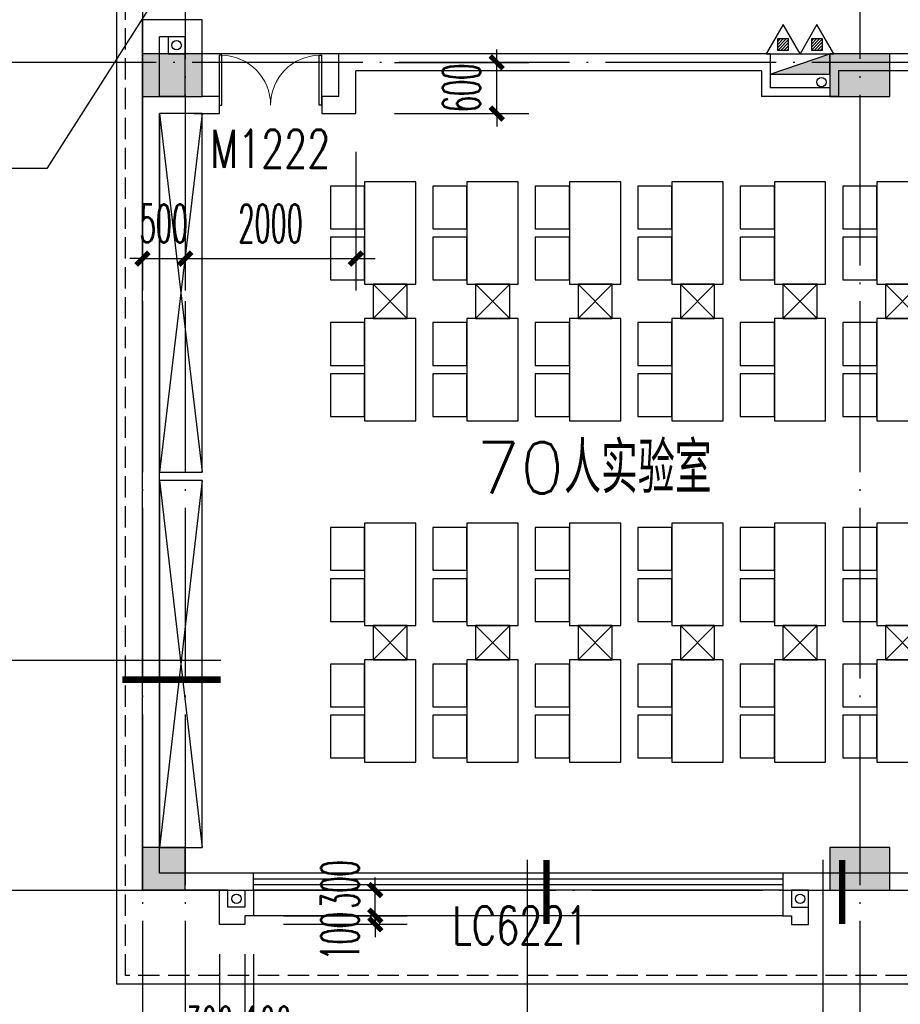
# Model space of a CAD drawing. Extents: x 1779708 to 7299578, y -1121471 to 88434.
# Tile 144 of 256: x 4447779 to 4458091, y -1062180 to -1050643. Entities that reach past the tile are written whole.
import ezdxf

# ---------------------------------------------------------------- set-up
doc = ezdxf.new("R2010")
doc.units = 0
doc.header["$LTSCALE"] = 1000
doc.header["$MEASUREMENT"] = 0
doc.linetypes.add('DASH', pattern=[0.35, 0.25, -0.1])
doc.linetypes.add('DOTE', pattern=[2.42, 2, -0.2, 0.02, -0.2])
doc.layers.get('0').update_dxf_attribs({"linetype": 'CONTINUOUS'})
doc.layers.get('Defpoints').update_dxf_attribs({"linetype": 'CONTINUOUS'})
for name, color, linetype in [('11111111111111111111111111111', 50, 'DASH'), ('DIM_IDEN', 3, 'CONTINUOUS'), ('DIM_LEAD', 3, 'CONTINUOUS'), ('DIM_污水', 3, 'CONTINUOUS'), ('DOTE', 1, 'DOTE'), ('EQUIP_灭火器', 7, 'CONTINUOUS'), ('FUR', 9, 'CONTINUOUS'), ('P_PS_DIM', 1, 'CONTINUOUS'), ('PUB_DIM', 3, 'CONTINUOUS'), ('PUB_TEXT', 7, 'CONTINUOUS'), ('SPACE', 7, 'CONTINUOUS'), ('WALL', 255, 'CONTINUOUS'), ('WINDOW', 2, 'CONTINUOUS'), ('WINDOW_TEXT', 7, 'CONTINUOUS'), ('修改', 6, 'CONTINUOUS'), ('墙柱', 2, 'CONTINUOUS'), ('室外构件', 4, 'CONTINUOUS'), ('看线', 3, 'CONTINUOUS')]:
    doc.layers.add(name, color=color, linetype=linetype)
doc.styles.add('_TCH_DIM', font='SIMPLEX.shx', dxfattribs={"width": 0.7, "bigfont": 'GBCBIG.shx'})
doc.styles.add('_TCH_DIM_T3', font='SIMPLEX.shx', dxfattribs={"width": 0.494118, "bigfont": 'GBCBIG.shx'})
doc.styles.add('_TCH_SPACE', font='SIMPLEX', dxfattribs={"height": 5, "bigfont": 'GBCBIG'})
doc.styles.add('_TCH_WINDOW', font='SIMPLEX', dxfattribs={"height": 3.5, "bigfont": 'GBCBIG'})
doc.dimstyles.new('_TCH_ARCH&&150', dxfattribs={"dimtxt": 446.25, "dimasz": 150, "dimexe": 375, "dimexo": 450, "dimgap": 189.375, "dimtad": 1, "dimdec": 0, "dimzin": 0, "dimdsep": 46, "dimtxsty": '_TCH_DIM_T3', "dimblk": 'ARCHTICK', "dimcen": 0.09, "dimdle": 225, "dimclrt": 7, "dimazin": 2, "dimtfac": 1, "dimtdec": 0, "dimtix": 1, "dimtmove": 2, "dimatfit": 3, "dimfxl": 250, "dimtolj": 1, "dimtzin": 0, "dimarcsym": 0})

# ---------------------------------------------------------------- blocks, each defined once
blk = doc.blocks.new('A$C159220C3')
at = {"layer": 'DOTE'}
for p, q in [((9200, 149200), (9200, 7200)), ((9700, 149200), (9700, 7200)), ((17600, 149200), (17600, 7200)), ((86800, 18900), (7200, 18900)), ((7200, 9200), (86800, 9200))]:
    blk.add_line(p, q, dxfattribs=at)
blk = doc.blocks.new('A$C55827B77')
at = {"layer": 'FUR', "color": 9}
for points in [[(8100, 6850), (7500, 6850), (7500, 5650), (8100, 5650)], [(9300, 6850), (8700, 6850), (8700, 5650), (9300, 5650)], [(10500, 6850), (9900, 6850), (9900, 5650), (10500, 5650)], [(11700, 6850), (11100, 6850), (11100, 5650), (11700, 5650)], [(12900, 6850), (12300, 6850), (12300, 5650), (12900, 5650)], [(14100, 6850), (13500, 6850), (13500, 5650), (14100, 5650)], [(8100, 6300), (8500, 6300), (8500, 6800), (8100, 6800)], [(9300, 6300), (9700, 6300), (9700, 6800), (9300, 6800)], [(10500, 6300), (10900, 6300), (10900, 6800), (10500, 6800)], [(11700, 6300), (12100, 6300), (12100, 6800), (11700, 6800)], [(12900, 6300), (13300, 6300), (13300, 6800), (12900, 6800)], [(14100, 6300), (14500, 6300), (14500, 6800), (14100, 6800)], [(8100, 5700), (8500, 5700), (8500, 6200), (8100, 6200)], [(9300, 5700), (9700, 5700), (9700, 6200), (9300, 6200)], [(10500, 5700), (10900, 5700), (10900, 6200), (10500, 6200)], [(11700, 5700), (12100, 5700), (12100, 6200), (11700, 6200)], [(12900, 5700), (13300, 5700), (13300, 6200), (12900, 6200)], [(14100, 5700), (14500, 5700), (14500, 6200), (14100, 6200)], [(8100, 5250), (7500, 5250), (7500, 4050), (8100, 4050)], [(8100, 4700), (8500, 4700), (8500, 5200), (8100, 5200)], [(9300, 5250), (8700, 5250), (8700, 4050), (9300, 4050)], [(9300, 4700), (9700, 4700), (9700, 5200), (9300, 5200)], [(10500, 5250), (9900, 5250), (9900, 4050), (10500, 4050)], [(10500, 4700), (10900, 4700), (10900, 5200), (10500, 5200)], [(11700, 5250), (11100, 5250), (11100, 4050), (11700, 4050)], [(11700, 4700), (12100, 4700), (12100, 5200), (11700, 5200)], [(12900, 5250), (12300, 5250), (12300, 4050), (12900, 4050)], [(12900, 4700), (13300, 4700), (13300, 5200), (12900, 5200)], [(14100, 5250), (13500, 5250), (13500, 4050), (14100, 4050)], [(14100, 4700), (14500, 4700), (14500, 5200), (14100, 5200)], [(8100, 4100), (8500, 4100), (8500, 4600), (8100, 4600)], [(9300, 4100), (9700, 4100), (9700, 4600), (9300, 4600)], [(10500, 4100), (10900, 4100), (10900, 4600), (10500, 4600)], [(11700, 4100), (12100, 4100), (12100, 4600), (11700, 4600)], [(12900, 4100), (13300, 4100), (13300, 4600), (12900, 4600)], [(14100, 4100), (14500, 4100), (14500, 4600), (14100, 4600)], [(8100, 2850), (7500, 2850), (7500, 1650), (8100, 1650)], [(8100, 2300), (8500, 2300), (8500, 2800), (8100, 2800)], [(9300, 2850), (8700, 2850), (8700, 1650), (9300, 1650)], [(9300, 2300), (9700, 2300), (9700, 2800), (9300, 2800)], [(10500, 2850), (9900, 2850), (9900, 1650), (10500, 1650)], [(10500, 2300), (10900, 2300), (10900, 2800), (10500, 2800)], [(11700, 2850), (11100, 2850), (11100, 1650), (11700, 1650)], [(11700, 2300), (12100, 2300), (12100, 2800), (11700, 2800)], [(12900, 2850), (12300, 2850), (12300, 1650), (12900, 1650)], [(12900, 2300), (13300, 2300), (13300, 2800), (12900, 2800)], [(14100, 2850), (13500, 2850), (13500, 1650), (14100, 1650)], [(14100, 2300), (14500, 2300), (14500, 2800), (14100, 2800)], [(8100, 1700), (8500, 1700), (8500, 2200), (8100, 2200)], [(9300, 1700), (9700, 1700), (9700, 2200), (9300, 2200)], [(10500, 1700), (10900, 1700), (10900, 2200), (10500, 2200)], [(11700, 1700), (12100, 1700), (12100, 2200), (11700, 2200)], [(12900, 1700), (13300, 1700), (13300, 2200), (12900, 2200)], [(14100, 1700), (14500, 1700), (14500, 2200), (14100, 2200)], [(8100, 1250), (7500, 1250), (7500, 50), (8100, 50)], [(8100, 700), (8500, 700), (8500, 1200), (8100, 1200)], [(9300, 1250), (8700, 1250), (8700, 50), (9300, 50)], [(9300, 700), (9700, 700), (9700, 1200), (9300, 1200)], [(10500, 1250), (9900, 1250), (9900, 50), (10500, 50)], [(10500, 700), (10900, 700), (10900, 1200), (10500, 1200)], [(11700, 1250), (11100, 1250), (11100, 50), (11700, 50)], [(11700, 700), (12100, 700), (12100, 1200), (11700, 1200)], [(12900, 1250), (12300, 1250), (12300, 50), (12900, 50)], [(12900, 700), (13300, 700), (13300, 1200), (12900, 1200)], [(14100, 1250), (13500, 1250), (13500, 50), (14100, 50)], [(14100, 700), (14500, 700), (14500, 1200), (14100, 1200)], [(8100, 100), (8500, 100), (8500, 600), (8100, 600)], [(9300, 100), (9700, 100), (9700, 600), (9300, 600)], [(10500, 100), (10900, 100), (10900, 600), (10500, 600)], [(11700, 100), (12100, 100), (12100, 600), (11700, 600)], [(12900, 100), (13300, 100), (13300, 600), (12900, 600)], [(14100, 100), (14500, 100), (14500, 600), (14100, 600)]]:
    blk.add_lwpolyline(points, close=True, dxfattribs=at)
for points in [[(7600, 5650), (7600, 5250), (8000, 5250), (8000, 5650), (7600, 5650), (8000, 5250), (7600, 5250), (8000, 5650)], [(8800, 5650), (8800, 5250), (9200, 5250), (9200, 5650), (8800, 5650), (9200, 5250), (8800, 5250), (9200, 5650)], [(10000, 5650), (10000, 5250), (10400, 5250), (10400, 5650), (10000, 5650), (10400, 5250), (10000, 5250), (10400, 5650)], [(11200, 5650), (11200, 5250), (11600, 5250), (11600, 5650), (11200, 5650), (11600, 5250), (11200, 5250), (11600, 5650)], [(12400, 5650), (12400, 5250), (12800, 5250), (12800, 5650), (12400, 5650), (12800, 5250), (12400, 5250), (12800, 5650)], [(13600, 5650), (13600, 5250), (14000, 5250), (14000, 5650), (13600, 5650), (14000, 5250), (13600, 5250), (14000, 5650)], [(7600, 1650), (7600, 1250), (8000, 1250), (8000, 1650), (7600, 1650), (8000, 1250), (7600, 1250), (8000, 1650)], [(8800, 1650), (8800, 1250), (9200, 1250), (9200, 1650), (8800, 1650), (9200, 1250), (8800, 1250), (9200, 1650)], [(10000, 1650), (10000, 1250), (10400, 1250), (10400, 1650), (10000, 1650), (10400, 1250), (10000, 1250), (10400, 1650)], [(11200, 1650), (11200, 1250), (11600, 1250), (11600, 1650), (11200, 1650), (11600, 1250), (11200, 1250), (11600, 1650)], [(12400, 1650), (12400, 1250), (12800, 1250), (12800, 1650), (12400, 1650), (12800, 1250), (12400, 1250), (12800, 1650)], [(13600, 1650), (13600, 1250), (14000, 1250), (14000, 1650), (13600, 1650), (14000, 1250), (13600, 1250), (14000, 1650)]]:
    blk.add_lwpolyline(points, dxfattribs=at)
blk = doc.blocks.new('a1')
at = {"layer": '11111111111111111111111111111'}
for p, q in [((59122, 49136), (59122, 48936)), ((59322, 49136), (59122, 49136)), ((59322, 48936), (59322, 49136)), ((59122, 48936), (59322, 48936))]:
    blk.add_line(p, q, dxfattribs=at)
blk = doc.blocks.new('$TwtSys$00000545')
h = blk.add_hatch()
h.set_pattern_fill('ANSI31', color=256, scale=200, angle=180, style=0)
h.set_pattern_definition([(225, (199409.273, 63921.482), (17.6776695, -17.6776695), [])])
h.paths.add_polyline_path([(65, 174), (-65, 174), (-65, 44), (65, 44)])
for p, q in [((0, 344), (-198, 0)), ((198, 0), (0, 344)), ((-198, 0), (198, 0))]:
    blk.add_line(p, q)
blk.add_lwpolyline([(65, 174), (-65, 174), (-65, 44), (65, 44)], close=True)
blk = doc.blocks.new('$WINLIB2D$00000001')
at = {"color": 0}
for points in [[(-0.5, 0.5), (-0.5, -0.5)], [(-0.5, 0.5), (0.5, 0.5)], [(0.5, -0.5), (0.5, 0.5)], [(0.5, 0.1667), (-0.5, 0.1667)], [(0.5, -0.1667), (-0.5, -0.1667)], [(-0.5, -0.5), (0.5, -0.5)]]:
    blk.add_lwpolyline(points, dxfattribs=at)
blk = doc.blocks.new('_ArchTick')
at = {"color": 0, "linetype": 'ByBlock', "const_width": 0.4}
blk.add_lwpolyline([(-0.5, -0.5), (0.5, 0.5)], dxfattribs=at)
blk = doc.blocks.new('*D6524')
at = {"layer": 'Defpoints', "color": 0, "transparency": 16777216}
for p in [(4450417, -1061143), (4450517, -1061143), (4450517, -1062843)]:
    blk.add_point(p, dxfattribs=at)
at = {"layer": 'PUB_DIM', "color": 0, "lineweight": -2, "transparency": 16777216}
for p, q in [((4450417, -1061593), (4450417, -1063218)), ((4450517, -1061593), (4450517, -1063218)), ((4450417, -1062843), (4450267, -1062843)), ((4450417, -1062843), (4450517, -1062843)), ((4450517, -1062843), (4450667, -1062843))]:
    blk.add_line(p, q, dxfattribs=at)
at = {"layer": 'PUB_DIM', "color": 0, "lineweight": -2, "transparency": 16777216, "xscale": 150, "yscale": 150, "zscale": 150}
blk.add_blockref('_ArchTick', (4450417, -1062843), dxfattribs=at)
at = {"layer": 'PUB_DIM', "color": 0, "lineweight": -2, "transparency": 16777216, "xscale": 150, "yscale": 150, "zscale": 150, "rotation": 180}
blk.add_blockref('_ArchTick', (4450517, -1062843), dxfattribs=at)
at = {"layer": 'PUB_DIM', "color": 7, "transparency": 16777216, "insert": (4450683, -1062431), "char_height": 446.2, "attachment_point": 5, "style": '_TCH_DIM_T3'}
blk.add_mtext('\\A1;100', dxfattribs=at)
blk = doc.blocks.new('*D6525')
at = {"layer": 'Defpoints', "color": 0, "transparency": 16777216}
for p in [(4450117, -1061143), (4450417, -1061143), (4450417, -1062843)]:
    blk.add_point(p, dxfattribs=at)
at = {"layer": 'PUB_DIM', "color": 0, "lineweight": -2, "transparency": 16777216}
for p, q in [((4450117, -1061593), (4450117, -1063218)), ((4450417, -1061593), (4450417, -1063218)), ((4450117, -1062843), (4449967, -1062843)), ((4450117, -1062843), (4450417, -1062843)), ((4450417, -1062843), (4450567, -1062843))]:
    blk.add_line(p, q, dxfattribs=at)
at = {"layer": 'PUB_DIM', "color": 0, "lineweight": -2, "transparency": 16777216, "xscale": 150, "yscale": 150, "zscale": 150}
blk.add_blockref('_ArchTick', (4450117, -1062843), dxfattribs=at)
at = {"layer": 'PUB_DIM', "color": 0, "lineweight": -2, "transparency": 16777216, "xscale": 150, "yscale": 150, "zscale": 150, "rotation": 180}
blk.add_blockref('_ArchTick', (4450417, -1062843), dxfattribs=at)
at = {"layer": 'PUB_DIM', "color": 7, "transparency": 16777216, "insert": (4450000, -1062431), "char_height": 446.2, "attachment_point": 5, "style": '_TCH_DIM_T3'}
blk.add_mtext('\\A1;300', dxfattribs=at)
blk = doc.blocks.new('*D6526')
at = {"layer": 'Defpoints', "color": 0, "transparency": 16777216}
for p in [(4450417, -1061143), (4451943, -1061143), (4450417, -1061243)]:
    blk.add_point(p, dxfattribs=at)
at = {"layer": 'PUB_DIM', "color": 0, "lineweight": -2, "transparency": 16777216}
for p, q in [((4451943, -1061143), (4451943, -1060993)), ((4450867, -1061143), (4452318, -1061143)), ((4451943, -1061243), (4451943, -1061143)), ((4450867, -1061243), (4452318, -1061243)), ((4451943, -1061243), (4451943, -1061393))]:
    blk.add_line(p, q, dxfattribs=at)
at = {"layer": 'PUB_DIM', "color": 0, "lineweight": -2, "transparency": 16777216, "xscale": 150, "yscale": 150, "zscale": 150}
for p, rotation in [((4451943, -1061143), 270), ((4451943, -1061243), 90)]:
    blk.add_blockref('_ArchTick', p, dxfattribs=dict(at, rotation=rotation))
at = {"layer": 'PUB_DIM', "color": 7, "transparency": 16777216, "insert": (4451530, -1061383), "char_height": 446.2, "attachment_point": 5, "rotation": 90, "style": '_TCH_DIM_T3'}
blk.add_mtext('\\A1;100', dxfattribs=at)
blk = doc.blocks.new('*D6527')
at = {"layer": 'Defpoints', "color": 0, "transparency": 16777216}
for p in [(4450417, -1060843), (4451943, -1060843), (4450417, -1061143)]:
    blk.add_point(p, dxfattribs=at)
at = {"layer": 'PUB_DIM', "color": 0, "lineweight": -2, "transparency": 16777216}
for p, q in [((4451943, -1060843), (4451943, -1060693)), ((4450867, -1060843), (4452318, -1060843)), ((4451943, -1061143), (4451943, -1060843)), ((4450867, -1061143), (4452318, -1061143)), ((4451943, -1061143), (4451943, -1061293))]:
    blk.add_line(p, q, dxfattribs=at)
at = {"layer": 'PUB_DIM', "color": 0, "lineweight": -2, "transparency": 16777216, "xscale": 150, "yscale": 150, "zscale": 150}
for p, rotation in [((4451943, -1060843), 270), ((4451943, -1061143), 90)]:
    blk.add_blockref('_ArchTick', p, dxfattribs=dict(at, rotation=rotation))
at = {"layer": 'PUB_DIM', "color": 7, "transparency": 16777216, "insert": (4451530, -1060777), "char_height": 446.2, "attachment_point": 5, "rotation": 90, "style": '_TCH_DIM_T3'}
blk.add_mtext('\\A1;300', dxfattribs=at)
blk = doc.blocks.new('$DorLib2D$00000002')
for p, q in [((-0.5, 0), (-0.5, 0.4875)), ((-0.475, 0.4875), (-0.5, 0.4875)), ((-0.475, 0), (-0.475, 0.4875)), ((0.475, 0), (0.475, 0.4875)), ((0.475, 0.4875), (0.5, 0.4875)), ((0.5, 0), (0.5, 0.4875)), ((-0.5, 0), (-0.475, 0)), ((0.5, 0), (0.475, 0))]:
    blk.add_line(p, q)
at = {"lineweight": 13}
for centre, start, end in [((-0.4875, 0), 0, 88.53072), ((0.4875, 0), 91.46928, 180)]:
    blk.add_arc(centre, 0.4875, start, end, dxfattribs=at)
blk = doc.blocks.new('*D6620')
at = {"layer": 'Defpoints', "color": 0, "transparency": 16777216}
for p in [(4449717, -1051743), (4451717, -1051743), (4451717, -1053443)]:
    blk.add_point(p, dxfattribs=at)
at = {"layer": 'PUB_DIM', "color": 0, "lineweight": -2, "transparency": 16777216}
for p, q in [((4449717, -1052193), (4449717, -1053818)), ((4451717, -1052193), (4451717, -1053818)), ((4449492, -1053443), (4451942, -1053443))]:
    blk.add_line(p, q, dxfattribs=at)
at = {"layer": 'PUB_DIM', "color": 0, "lineweight": -2, "transparency": 16777216, "xscale": 150, "yscale": 150, "zscale": 150, "rotation": 180}
blk.add_blockref('_ArchTick', (4449717, -1053443), dxfattribs=at)
at = {"layer": 'PUB_DIM', "color": 0, "lineweight": -2, "transparency": 16777216, "xscale": 150, "yscale": 150, "zscale": 150}
blk.add_blockref('_ArchTick', (4451717, -1053443), dxfattribs=at)
at = {"layer": 'PUB_DIM', "color": 7, "transparency": 16777216, "insert": (4450717, -1053031), "char_height": 446.2, "attachment_point": 5, "style": '_TCH_DIM_T3'}
blk.add_mtext('\\A1;2000', dxfattribs=at)
blk = doc.blocks.new('*D6621')
at = {"layer": 'Defpoints', "color": 0, "transparency": 16777216}
for p in [(4449217, -1051743), (4449717, -1051743), (4449717, -1053443)]:
    blk.add_point(p, dxfattribs=at)
at = {"layer": 'PUB_DIM', "color": 0, "lineweight": -2, "transparency": 16777216}
for p, q in [((4449217, -1052193), (4449217, -1053818)), ((4449717, -1052193), (4449717, -1053818)), ((4449217, -1053443), (4449067, -1053443)), ((4449217, -1053443), (4449717, -1053443)), ((4449717, -1053443), (4449867, -1053443))]:
    blk.add_line(p, q, dxfattribs=at)
at = {"layer": 'PUB_DIM', "color": 0, "lineweight": -2, "transparency": 16777216, "xscale": 150, "yscale": 150, "zscale": 150}
blk.add_blockref('_ArchTick', (4449217, -1053443), dxfattribs=at)
at = {"layer": 'PUB_DIM', "color": 0, "lineweight": -2, "transparency": 16777216, "xscale": 150, "yscale": 150, "zscale": 150, "rotation": 180}
blk.add_blockref('_ArchTick', (4449717, -1053443), dxfattribs=at)
at = {"layer": 'PUB_DIM', "color": 7, "transparency": 16777216, "insert": (4449467, -1053031), "char_height": 446.2, "attachment_point": 5, "style": '_TCH_DIM_T3'}
blk.add_mtext('\\A1;500', dxfattribs=at)
blk = doc.blocks.new('*D6622')
at = {"layer": 'Defpoints', "color": 0, "transparency": 16777216}
for p in [(4451717, -1051143), (4453365, -1051143), (4451717, -1051743)]:
    blk.add_point(p, dxfattribs=at)
at = {"layer": 'PUB_DIM', "color": 0, "lineweight": -2, "transparency": 16777216}
for p, q in [((4453365, -1051143), (4453365, -1050993)), ((4452167, -1051143), (4453740, -1051143)), ((4453365, -1051743), (4453365, -1051143)), ((4452167, -1051743), (4453740, -1051743)), ((4453365, -1051743), (4453365, -1051893))]:
    blk.add_line(p, q, dxfattribs=at)
at = {"layer": 'PUB_DIM', "color": 0, "lineweight": -2, "transparency": 16777216, "xscale": 150, "yscale": 150, "zscale": 150}
for p, rotation in [((4453365, -1051143), 270), ((4453365, -1051743), 90)]:
    blk.add_blockref('_ArchTick', p, dxfattribs=dict(at, rotation=rotation))
at = {"layer": 'PUB_DIM', "color": 7, "transparency": 16777216, "insert": (4452953, -1051443), "char_height": 446.2, "attachment_point": 5, "rotation": 90, "style": '_TCH_DIM_T3'}
blk.add_mtext('\\A1;600', dxfattribs=at)

msp = doc.modelspace()

# ---------------------------------------------------------------- hatches: boundary and pattern name
at = {"layer": '墙柱'}
h = msp.add_hatch(color=256, dxfattribs=at)
h.paths.add_polyline_path([(4476347.1, -937943.3), (4476347.1, -938243.3), (4475447.1, -938243.3), (4475447.1, -937943.3)])
h.paths.add_polyline_path([(4474277.1, -935643.3), (4474877.1, -935643.3), (4474877.1, -936043.3), (4474277.1, -936043.3)])
h.paths.add_polyline_path([(4524317.1, -1005043.3), (4524917.1, -1005043.3), (4524917.1, -1005643.3), (4524317.1, -1005643.3)])
h.paths.add_polyline_path([(4516217.1, -1005043.3), (4516817.1, -1005043.3), (4516817.1, -1005643.3), (4516217.1, -1005643.3)])
h.paths.add_polyline_path([(4524317.1, -995843.3), (4524917.1, -995843.3), (4524917.1, -996443.3), (4524317.1, -996443.3)])
h.paths.add_polyline_path([(4516217.1, -995843.3), (4516817.1, -995843.3), (4516817.1, -996443.3), (4516217.1, -996443.3)])
h.paths.add_polyline_path([(4524317.1, -987243.3), (4524917.1, -987243.3), (4524917.1, -987843.3), (4524317.1, -987843.3)])
h.paths.add_polyline_path([(4516217.1, -987243.3), (4516817.1, -987243.3), (4516817.1, -987843.3), (4516217.1, -987843.3)])
h.paths.add_polyline_path([(4524317.1, -978043.3), (4524917.1, -978043.3), (4524917.1, -978643.3), (4524317.1, -978643.3)])
h.paths.add_polyline_path([(4516217.1, -978043.3), (4516817.1, -978043.3), (4516817.1, -978643.3), (4516217.1, -978643.3)])
h.paths.add_polyline_path([(4449717.1, -973843.3), (4450217.1, -973843.3), (4450217.1, -973343.3), (4449717.1, -973343.3)])
h.paths.add_polyline_path([(4449717.1, -967593.3), (4450217.1, -967593.3), (4450217.1, -967093.3), (4449717.1, -967093.3)])
h.paths.add_polyline_path([(4449717.1, -961043.3), (4450217.1, -961043.3), (4450217.1, -960543.3), (4449717.1, -960543.3)])
h.paths.add_polyline_path([(4524117.1, -932143.3), (4524817.1, -932143.3), (4524817.1, -932643.3), (4524117.1, -932643.3)])
h.paths.add_polyline_path([(4474067.1, -964543.3), (4474767.1, -964543.3), (4474767.1, -964043.3), (4474067.1, -964043.3)])
h.paths.add_polyline_path([(4516067.1, -932143.3), (4516767.1, -932143.3), (4516767.1, -932643.3), (4516067.1, -932643.3)])
h.paths.add_polyline_path([(4474067.1, -932143.3), (4474767.1, -932143.3), (4474767.1, -932643.3), (4474067.1, -932643.3)])
h.paths.add_polyline_path([(4449717.1, -955193.3), (4450217.1, -955193.3), (4450217.1, -954693.3), (4449717.1, -954693.3)])
h.paths.add_polyline_path([(4503717.1, -922843.3), (4504217.1, -922843.3), (4504217.1, -923343.3), (4503717.1, -923343.3)])
h.paths.add_polyline_path([(4465817.1, -973843.3), (4466317.1, -973843.3), (4466317.1, -973343.3), (4465817.1, -973343.3)])
h.paths.add_polyline_path([(4474117.1, -973843.3), (4474717.1, -973843.3), (4474717.1, -973343.3), (4474117.1, -973343.3)])
h.paths.add_polyline_path([(4491217.1, -964643.3), (4491817.1, -964643.3), (4491817.1, -964043.3), (4491217.1, -964043.3)])
h.paths.add_polyline_path([(4507717.1, -955843.3), (4508317.1, -955843.3), (4508317.1, -955243.3), (4507717.1, -955243.3)])
h.paths.add_polyline_path([(4462217.1, -967693.3), (4462717.1, -967693.3), (4462717.1, -966993.3), (4462217.1, -966993.3)])
h.paths.add_polyline_path([(4515917.1, -959943.3), (4516417.1, -959943.3), (4516417.1, -959443.3), (4515917.1, -959443.3)])
h.paths.add_polyline_path([(4465717.1, -935643.3), (4466317.1, -935643.3), (4466317.1, -936143.3), (4465717.1, -936143.3)])
h.paths.add_polyline_path([(4469917.1, -942243.3), (4470417.1, -942243.3), (4470417.1, -942743.3), (4469917.1, -942743.3)])
h.paths.add_polyline_path([(4469917.1, -948843.3), (4470417.1, -948843.3), (4470417.1, -949343.3), (4469917.1, -949343.3)])
h.paths.add_polyline_path([(4462217.1, -954593.3), (4462717.1, -954593.3), (4462717.1, -955293.3), (4462217.1, -955293.3)])
h.paths.add_polyline_path([(4469917.1, -961043.3), (4470417.1, -961043.3), (4470417.1, -960543.3), (4469917.1, -960543.3)])
h.paths.add_polyline_path([(4462217.1, -973843.3), (4462717.1, -973843.3), (4462717.1, -973343.3), (4462217.1, -973343.3)])
h.paths.add_polyline_path([(4504117.1, -947343.3), (4503617.1, -947343.3), (4503617.1, -947843.3), (4504117.1, -947843.3)])
h.paths.add_polyline_path([(4524117.1, -964543.3), (4524817.1, -964543.3), (4524817.1, -964043.3), (4524117.1, -964043.3)])
h.paths.add_polyline_path([(4457617.1, -935643.3), (4458117.1, -935643.3), (4458117.1, -936143.3), (4457617.1, -936143.3)])
h.paths.add_polyline_path([(4516067.1, -947243.3), (4516767.1, -947243.3), (4516767.1, -947843.3), (4516067.1, -947843.3)])
h.paths.add_polyline_path([(4524117.1, -947843.3), (4524817.1, -947843.3), (4524817.1, -947243.3), (4524117.1, -947243.3)])
h.paths.add_polyline_path([(4507717.1, -947843.3), (4508317.1, -947843.3), (4508317.1, -947243.3), (4507717.1, -947243.3)])
h.paths.add_polyline_path([(4515917.1, -955743.3), (4516417.1, -955743.3), (4516417.1, -955243.3), (4515917.1, -955243.3)])
h.paths.add_polyline_path([(4503617.1, -955743.3), (4504117.1, -955743.3), (4504117.1, -955243.3), (4503617.1, -955243.3)])
h.paths.add_polyline_path([(4499367.1, -935643.3), (4499867.1, -935643.3), (4499867.1, -936143.3), (4499367.1, -936143.3)])
h.paths.add_polyline_path([(4495417.1, -973843.3), (4495917.1, -973843.3), (4495917.1, -973343.3), (4495417.1, -973343.3)])
h.paths.add_polyline_path([(4491717.1, -961043.3), (4491217.1, -961043.3), (4491217.1, -960543.3), (4491717.1, -960543.3)])
h.paths.add_polyline_path([(4491717.1, -973843.3), (4491217.1, -973843.3), (4491217.1, -973343.3), (4491717.1, -973343.3)])
h.paths.add_polyline_path([(4474117.1, -961043.3), (4474617.1, -961043.3), (4474617.1, -960543.3), (4474117.1, -960543.3)])
h.paths.add_polyline_path([(4469917.1, -954693.3), (4470417.1, -954693.3), (4470417.1, -955193.3), (4469917.1, -955193.3)])
h.paths.add_polyline_path([(4462217.1, -960343.3), (4462717.1, -960343.3), (4462717.1, -961043.3), (4462217.1, -961043.3)])
h.paths.add_polyline_path([(4465717.1, -948843.3), (4466317.1, -948843.3), (4466317.1, -949343.3), (4465717.1, -949343.3)])
h.paths.add_polyline_path([(4457317.1, -948843.3), (4457917.1, -948843.3), (4457917.1, -949343.3), (4457317.1, -949343.3)])
h.paths.add_polyline_path([(4449717.1, -948843.3), (4450217.1, -948843.3), (4450217.1, -949343.3), (4449717.1, -949343.3)])
h.paths.add_polyline_path([(4465717.1, -942143.3), (4466317.1, -942143.3), (4466317.1, -942743.3), (4465717.1, -942743.3)])
h.paths.add_polyline_path([(4457617.1, -942143.3), (4458117.1, -942143.3), (4458117.1, -942743.3), (4457617.1, -942743.3)])
h.paths.add_polyline_path([(4524117.1, -961343.3), (4524817.1, -961343.3), (4524817.1, -960843.3), (4524117.1, -960843.3)])
h.paths.add_polyline_path([(4524317.1, -973843.3), (4524817.1, -973843.3), (4524817.1, -973343.3), (4524317.1, -973343.3)])
h.paths.add_polyline_path([(4516067.1, -964743.3), (4516767.1, -964743.3), (4516767.1, -964043.3), (4516067.1, -964043.3)])
h.paths.add_polyline_path([(4516017.1, -973843.3), (4516817.1, -973843.3), (4516817.1, -973343.3), (4516017.1, -973343.3)])
h.paths.add_polyline_path([(4507667.1, -964743.3), (4508367.1, -964743.3), (4508367.1, -964043.3), (4507667.1, -964043.3)])
h.paths.add_polyline_path([(4507717.1, -973843.3), (4508317.1, -973843.3), (4508317.1, -973343.3), (4507717.1, -973343.3)])
h.paths.add_polyline_path([(4499367.1, -961043.3), (4499867.1, -961043.3), (4499867.1, -960543.3), (4499367.1, -960543.3)])
h.paths.add_polyline_path([(4499267.1, -964543.3), (4499967.1, -964543.3), (4499967.1, -964043.3), (4499267.1, -964043.3)])
h.paths.add_polyline_path([(4499367.1, -973843.3), (4499867.1, -973843.3), (4499867.1, -973343.3), (4499367.1, -973343.3)])
h.paths.add_polyline_path([(4482317.1, -961043.3), (4482817.1, -961043.3), (4482817.1, -960543.3), (4482317.1, -960543.3)])
h.paths.add_polyline_path([(4482217.1, -964643.3), (4482817.1, -964643.3), (4482817.1, -964043.3), (4482217.1, -964043.3)])
h.paths.add_polyline_path([(4465717.1, -964643.3), (4466317.1, -964643.3), (4466317.1, -964043.3), (4465717.1, -964043.3)])
h.paths.add_polyline_path([(4482317.1, -973843.3), (4482817.1, -973843.3), (4482817.1, -973343.3), (4482317.1, -973343.3)])
h.paths.add_polyline_path([(4516067.1, -935643.3), (4516767.1, -935643.3), (4516767.1, -936243.3), (4516067.1, -936243.3)])
h.paths.add_polyline_path([(4524117.1, -922843.3), (4524817.1, -922843.3), (4524817.1, -923343.3), (4524117.1, -923343.3)])
h.paths.add_polyline_path([(4516117.1, -922843.3), (4516717.1, -922843.3), (4516717.1, -923343.3), (4516117.1, -923343.3)])
h.paths.add_polyline_path([(4507717.1, -935643.3), (4508317.1, -935643.3), (4508317.1, -936243.3), (4507717.1, -936243.3)])
h.paths.add_polyline_path([(4507667.1, -932143.3), (4508367.1, -932143.3), (4508367.1, -932643.3), (4507667.1, -932643.3)])
h.paths.add_polyline_path([(4507767.1, -922843.3), (4508267.1, -922843.3), (4508267.1, -923343.3), (4507767.1, -923343.3)])
h.paths.add_polyline_path([(4499317.1, -932043.3), (4499917.1, -932043.3), (4499917.1, -932643.3), (4499317.1, -932643.3)])
h.paths.add_polyline_path([(4499317.1, -922843.3), (4499917.1, -922843.3), (4499917.1, -923343.3), (4499317.1, -923343.3)])
h.paths.add_polyline_path([(4491217.1, -935643.3), (4491717.1, -935643.3), (4491717.1, -936143.3), (4491217.1, -936143.3)])
h.paths.add_polyline_path([(4491217.1, -932043.3), (4491817.1, -932043.3), (4491817.1, -932643.3), (4491217.1, -932643.3)])
h.paths.add_polyline_path([(4482317.1, -935643.3), (4482817.1, -935643.3), (4482817.1, -936143.3), (4482317.1, -936143.3)])
h.paths.add_polyline_path([(4482217.1, -932043.3), (4482817.1, -932043.3), (4482817.1, -932643.3), (4482217.1, -932643.3)])
h.paths.add_polyline_path([(4449217.1, -935343.3), (4449917.1, -935343.3), (4449917.1, -935843.3), (4449217.1, -935843.3)])
h.paths.add_polyline_path([(4449217.1, -932143.3), (4449917.1, -932143.3), (4449917.1, -932643.3), (4449217.1, -932643.3)])
h.paths.add_polyline_path([(4457267.1, -932143.3), (4457967.1, -932143.3), (4457967.1, -932643.3), (4457267.1, -932643.3)])
h.paths.add_polyline_path([(4465717.1, -932043.3), (4466317.1, -932043.3), (4466317.1, -932643.3), (4465717.1, -932643.3)])
h.paths.add_polyline_path([(4491217.1, -922843.3), (4491717.1, -922843.3), (4491717.1, -923343.3), (4491217.1, -923343.3)])
h.paths.add_polyline_path([(4482317.1, -922843.3), (4482817.1, -922843.3), (4482817.1, -923343.3), (4482317.1, -923343.3)])
h.paths.add_polyline_path([(4474117.1, -922843.3), (4474717.1, -922843.3), (4474717.1, -923343.3), (4474117.1, -923343.3)])
h.paths.add_polyline_path([(4465717.1, -922843.3), (4466317.1, -922843.3), (4466317.1, -923343.3), (4465717.1, -923343.3)])
h.paths.add_polyline_path([(4457267.1, -922843.3), (4457967.1, -922843.3), (4457967.1, -923343.3), (4457267.1, -923343.3)])
h.paths.add_polyline_path([(4449217.1, -922843.3), (4449717.1, -922843.3), (4449717.1, -923343.3), (4449217.1, -923343.3)])
h.paths.add_polyline_path([(4524117.1, -935643.3), (4524817.1, -935643.3), (4524817.1, -936243.3), (4524117.1, -936243.3)])
h.paths.add_polyline_path([(4449717.1, -1009843.3), (4450217.1, -1009843.3), (4450217.1, -1010343.3), (4449717.1, -1010343.3)])
h.paths.add_polyline_path([(4449717.1, -1016093.3), (4450217.1, -1016093.3), (4450217.1, -1016593.3), (4449717.1, -1016593.3)])
h.paths.add_polyline_path([(4449717.1, -1022643.3), (4450217.1, -1022643.3), (4450217.1, -1023143.3), (4449717.1, -1023143.3)])
h.paths.add_polyline_path([(4524117.1, -1051543.3), (4524817.1, -1051543.3), (4524817.1, -1051043.3), (4524117.1, -1051043.3)])
h.paths.add_polyline_path([(4474067.1, -1019143.3), (4474767.1, -1019143.3), (4474767.1, -1019643.3), (4474067.1, -1019643.3)])
h.paths.add_polyline_path([(4516067.1, -1051543.3), (4516767.1, -1051543.3), (4516767.1, -1051043.3), (4516067.1, -1051043.3)])
h.paths.add_polyline_path([(4474067.1, -1051543.3), (4474767.1, -1051543.3), (4474767.1, -1051043.3), (4474067.1, -1051043.3)])
h.paths.add_polyline_path([(4449717.1, -1028493.3), (4450217.1, -1028493.3), (4450217.1, -1028993.3), (4449717.1, -1028993.3)])
h.paths.add_polyline_path([(4476347.1, -1045743.3), (4476347.1, -1045443.3), (4475447.1, -1045443.3), (4475447.1, -1045743.3)])
h.paths.add_polyline_path([(4503717.1, -1060843.3), (4504217.1, -1060843.3), (4504217.1, -1060343.3), (4503717.1, -1060343.3)])
h.paths.add_polyline_path([(4465817.1, -1009843.3), (4466317.1, -1009843.3), (4466317.1, -1010343.3), (4465817.1, -1010343.3)])
h.paths.add_polyline_path([(4474117.1, -1009843.3), (4474717.1, -1009843.3), (4474717.1, -1010343.3), (4474117.1, -1010343.3)])
h.paths.add_polyline_path([(4491217.1, -1019043.3), (4491817.1, -1019043.3), (4491817.1, -1019643.3), (4491217.1, -1019643.3)])
h.paths.add_polyline_path([(4507717.1, -1027843.3), (4508317.1, -1027843.3), (4508317.1, -1028443.3), (4507717.1, -1028443.3)])
h.paths.add_polyline_path([(4462217.1, -1015993.3), (4462717.1, -1015993.3), (4462717.1, -1016693.3), (4462217.1, -1016693.3)])
h.paths.add_polyline_path([(4515917.1, -1023743.3), (4516417.1, -1023743.3), (4516417.1, -1024243.3), (4515917.1, -1024243.3)])
h.paths.add_polyline_path([(4465717.1, -1048043.3), (4466317.1, -1048043.3), (4466317.1, -1047543.3), (4465717.1, -1047543.3)])
h.paths.add_polyline_path([(4469917.1, -1041443.3), (4470417.1, -1041443.3), (4470417.1, -1040943.3), (4469917.1, -1040943.3)])
h.paths.add_polyline_path([(4469917.1, -1034843.3), (4470417.1, -1034843.3), (4470417.1, -1034343.3), (4469917.1, -1034343.3)])
h.paths.add_polyline_path([(4462217.1, -1029093.3), (4462717.1, -1029093.3), (4462717.1, -1028393.3), (4462217.1, -1028393.3)])
h.paths.add_polyline_path([(4469917.1, -1022643.3), (4470417.1, -1022643.3), (4470417.1, -1023143.3), (4469917.1, -1023143.3)])
h.paths.add_polyline_path([(4462217.1, -1009843.3), (4462717.1, -1009843.3), (4462717.1, -1010343.3), (4462217.1, -1010343.3)])
h.paths.add_polyline_path([(4504117.1, -1036343.3), (4503617.1, -1036343.3), (4503617.1, -1035843.3), (4504117.1, -1035843.3)])
h.paths.add_polyline_path([(4524117.1, -1019143.3), (4524817.1, -1019143.3), (4524817.1, -1019643.3), (4524117.1, -1019643.3)])
h.paths.add_polyline_path([(4457617.1, -1048043.3), (4458117.1, -1048043.3), (4458117.1, -1047543.3), (4457617.1, -1047543.3)])
h.paths.add_polyline_path([(4516067.1, -1036443.3), (4516767.1, -1036443.3), (4516767.1, -1035843.3), (4516067.1, -1035843.3)])
h.paths.add_polyline_path([(4524117.1, -1035843.3), (4524817.1, -1035843.3), (4524817.1, -1036443.3), (4524117.1, -1036443.3)])
h.paths.add_polyline_path([(4507717.1, -1035843.3), (4508317.1, -1035843.3), (4508317.1, -1036443.3), (4507717.1, -1036443.3)])
h.paths.add_polyline_path([(4515917.1, -1027943.3), (4516417.1, -1027943.3), (4516417.1, -1028443.3), (4515917.1, -1028443.3)])
h.paths.add_polyline_path([(4503617.1, -1027943.3), (4504117.1, -1027943.3), (4504117.1, -1028443.3), (4503617.1, -1028443.3)])
h.paths.add_polyline_path([(4499367.1, -1048043.3), (4499867.1, -1048043.3), (4499867.1, -1047543.3), (4499367.1, -1047543.3)])
h.paths.add_polyline_path([(4495417.1, -1009843.3), (4495917.1, -1009843.3), (4495917.1, -1010343.3), (4495417.1, -1010343.3)])
h.paths.add_polyline_path([(4491717.1, -1022643.3), (4491217.1, -1022643.3), (4491217.1, -1023143.3), (4491717.1, -1023143.3)])
h.paths.add_polyline_path([(4491717.1, -1009843.3), (4491217.1, -1009843.3), (4491217.1, -1010343.3), (4491717.1, -1010343.3)])
h.paths.add_polyline_path([(4474117.1, -1022643.3), (4474617.1, -1022643.3), (4474617.1, -1023143.3), (4474117.1, -1023143.3)])
h.paths.add_polyline_path([(4469917.1, -1028993.3), (4470417.1, -1028993.3), (4470417.1, -1028493.3), (4469917.1, -1028493.3)])
h.paths.add_polyline_path([(4462217.1, -1023343.3), (4462717.1, -1023343.3), (4462717.1, -1022643.3), (4462217.1, -1022643.3)])
h.paths.add_polyline_path([(4465717.1, -1034843.3), (4466317.1, -1034843.3), (4466317.1, -1034343.3), (4465717.1, -1034343.3)])
h.paths.add_polyline_path([(4457317.1, -1034843.3), (4457917.1, -1034843.3), (4457917.1, -1034343.3), (4457317.1, -1034343.3)])
h.paths.add_polyline_path([(4449717.1, -1034843.3), (4450217.1, -1034843.3), (4450217.1, -1034343.3), (4449717.1, -1034343.3)])
h.paths.add_polyline_path([(4465717.1, -1041543.3), (4466317.1, -1041543.3), (4466317.1, -1040943.3), (4465717.1, -1040943.3)])
h.paths.add_polyline_path([(4457617.1, -1041543.3), (4458117.1, -1041543.3), (4458117.1, -1040943.3), (4457617.1, -1040943.3)])
h.paths.add_polyline_path([(4524117.1, -1022343.3), (4524817.1, -1022343.3), (4524817.1, -1022843.3), (4524117.1, -1022843.3)])
h.paths.add_polyline_path([(4524317.1, -1009843.3), (4524817.1, -1009843.3), (4524817.1, -1010343.3), (4524317.1, -1010343.3)])
h.paths.add_polyline_path([(4516067.1, -1018943.3), (4516767.1, -1018943.3), (4516767.1, -1019643.3), (4516067.1, -1019643.3)])
h.paths.add_polyline_path([(4516017.1, -1009843.3), (4516817.1, -1009843.3), (4516817.1, -1010343.3), (4516017.1, -1010343.3)])
h.paths.add_polyline_path([(4507667.1, -1018943.3), (4508367.1, -1018943.3), (4508367.1, -1019643.3), (4507667.1, -1019643.3)])
h.paths.add_polyline_path([(4507717.1, -1009843.3), (4508317.1, -1009843.3), (4508317.1, -1010343.3), (4507717.1, -1010343.3)])
h.paths.add_polyline_path([(4499367.1, -1022643.3), (4499867.1, -1022643.3), (4499867.1, -1023143.3), (4499367.1, -1023143.3)])
h.paths.add_polyline_path([(4499267.1, -1019143.3), (4499967.1, -1019143.3), (4499967.1, -1019643.3), (4499267.1, -1019643.3)])
h.paths.add_polyline_path([(4499367.1, -1009843.3), (4499867.1, -1009843.3), (4499867.1, -1010343.3), (4499367.1, -1010343.3)])
h.paths.add_polyline_path([(4482317.1, -1022643.3), (4482817.1, -1022643.3), (4482817.1, -1023143.3), (4482317.1, -1023143.3)])
h.paths.add_polyline_path([(4482217.1, -1019043.3), (4482817.1, -1019043.3), (4482817.1, -1019643.3), (4482217.1, -1019643.3)])
h.paths.add_polyline_path([(4465717.1, -1019043.3), (4466317.1, -1019043.3), (4466317.1, -1019643.3), (4465717.1, -1019643.3)])
h.paths.add_polyline_path([(4482317.1, -1009843.3), (4482817.1, -1009843.3), (4482817.1, -1010343.3), (4482317.1, -1010343.3)])
h.paths.add_polyline_path([(4516067.1, -1048043.3), (4516767.1, -1048043.3), (4516767.1, -1047443.3), (4516067.1, -1047443.3)])
h.paths.add_polyline_path([(4524117.1, -1060843.3), (4524817.1, -1060843.3), (4524817.1, -1060343.3), (4524117.1, -1060343.3)])
h.paths.add_polyline_path([(4516117.1, -1060843.3), (4516717.1, -1060843.3), (4516717.1, -1060343.3), (4516117.1, -1060343.3)])
h.paths.add_polyline_path([(4507717.1, -1048043.3), (4508317.1, -1048043.3), (4508317.1, -1047443.3), (4507717.1, -1047443.3)])
h.paths.add_polyline_path([(4507667.1, -1051543.3), (4508367.1, -1051543.3), (4508367.1, -1051043.3), (4507667.1, -1051043.3)])
h.paths.add_polyline_path([(4507767.1, -1060843.3), (4508267.1, -1060843.3), (4508267.1, -1060343.3), (4507767.1, -1060343.3)])
h.paths.add_polyline_path([(4499317.1, -1051643.3), (4499917.1, -1051643.3), (4499917.1, -1051043.3), (4499317.1, -1051043.3)])
h.paths.add_polyline_path([(4499317.1, -1060843.3), (4499917.1, -1060843.3), (4499917.1, -1060343.3), (4499317.1, -1060343.3)])
h.paths.add_polyline_path([(4491217.1, -1048043.3), (4491717.1, -1048043.3), (4491717.1, -1047543.3), (4491217.1, -1047543.3)])
h.paths.add_polyline_path([(4491217.1, -1051643.3), (4491817.1, -1051643.3), (4491817.1, -1051043.3), (4491217.1, -1051043.3)])
h.paths.add_polyline_path([(4482317.1, -1048043.3), (4482817.1, -1048043.3), (4482817.1, -1047543.3), (4482317.1, -1047543.3)])
h.paths.add_polyline_path([(4474277.1, -1048043.3), (4474877.1, -1048043.3), (4474877.1, -1047643.3), (4474277.1, -1047643.3)])
h.paths.add_polyline_path([(4482217.1, -1051643.3), (4482817.1, -1051643.3), (4482817.1, -1051043.3), (4482217.1, -1051043.3)])
h.paths.add_polyline_path([(4449217.1, -1048343.3), (4449917.1, -1048343.3), (4449917.1, -1047843.3), (4449217.1, -1047843.3)])
h.paths.add_polyline_path([(4449217.1, -1051543.3), (4449917.1, -1051543.3), (4449917.1, -1051043.3), (4449217.1, -1051043.3)])
h.paths.add_polyline_path([(4457267.1, -1051543.3), (4457967.1, -1051543.3), (4457967.1, -1051043.3), (4457267.1, -1051043.3)])
h.paths.add_polyline_path([(4465717.1, -1051643.3), (4466317.1, -1051643.3), (4466317.1, -1051043.3), (4465717.1, -1051043.3)])
h.paths.add_polyline_path([(4491217.1, -1060843.3), (4491717.1, -1060843.3), (4491717.1, -1060343.3), (4491217.1, -1060343.3)])
h.paths.add_polyline_path([(4482317.1, -1060843.3), (4482817.1, -1060843.3), (4482817.1, -1060343.3), (4482317.1, -1060343.3)])
h.paths.add_polyline_path([(4474117.1, -1060843.3), (4474717.1, -1060843.3), (4474717.1, -1060343.3), (4474117.1, -1060343.3)])
h.paths.add_polyline_path([(4465717.1, -1060843.3), (4466317.1, -1060843.3), (4466317.1, -1060343.3), (4465717.1, -1060343.3)])
h.paths.add_polyline_path([(4457267.1, -1060843.3), (4457967.1, -1060843.3), (4457967.1, -1060343.3), (4457267.1, -1060343.3)])
h.paths.add_polyline_path([(4449217.1, -1060843.3), (4449717.1, -1060843.3), (4449717.1, -1060343.3), (4449217.1, -1060343.3)])
h.paths.add_polyline_path([(4524117.1, -1048043.3), (4524817.1, -1048043.3), (4524817.1, -1047443.3), (4524117.1, -1047443.3)])

# ---------------------------------------------------------------- linework, layer by layer
at = {"color": 1}
for p, q in [((4456567.1, -1051043.3), (4457267.1, -1051043.3)), ((4456567.1, -1051043.3), (4456567.1, -1051283.3)), ((4456567.1, -1051283.3), (4457267.1, -1051043.3)), ((4457267.1, -1051283.3), (4457267.1, -1051043.3)), ((4456567.1, -1051283.3), (4457267.1, -1051283.3))]:
    msp.add_line(p, q, dxfattribs=at)
msp.add_solid([(4457267.1, -1051283.3), (4457267.1, -1051043.3), (4456567.1, -1051283.3)], dxfattribs=at)
at = {"layer": 'DIM_IDEN'}
for p, q in [((4450132.7, -1058151.6), (4440766.7, -1058151.6)), ((4453722, -1060488.1), (4453722, -1071298)), ((4457184.5, -1060488.1), (4457184.5, -1071298))]:
    msp.add_line(p, q, dxfattribs=at)
at = {"layer": 'DIM_IDEN', "const_width": 75}
for points in [[(4450132.7, -1058376.6), (4448980, -1058376.6)], [(4453947, -1060488.1), (4453947, -1061238.1)], [(4457409.5, -1060488.1), (4457409.5, -1061238.1)]]:
    msp.add_lwpolyline(points, dxfattribs=at)
at = {"layer": 'DIM_LEAD'}
for p, q in [((4449691.8, -1049881.3), (4448095.9, -1052385.9)), ((4448095.9, -1052385.9), (4445982.2, -1052385.9))]:
    msp.add_line(p, q, dxfattribs=at)
at = {"layer": 'DIM_污水', "color": 8}
msp.add_circle((4449617.1, -1050943.3), 55, dxfattribs=at)
at = {"layer": 'DIM_污水', "color": 1}
msp.add_circle((4457167.1, -1051374.7), 55, dxfattribs=at)
at = {"layer": 'DIM_污水', "color": 3}
msp.add_circle((4450317.1, -1060943.3), 55, dxfattribs=at)
at = {"layer": 'DIM_污水', "color": 7}
msp.add_circle((4456917.1, -1060943.3), 55, dxfattribs=at)
at = {"layer": 'FUR', "color": 9}
for points in [[(4449917.1, -1051743.3), (4449417.1, -1051743.3), (4449417.1, -1055943.3), (4449917.1, -1055943.3), (4449917.1, -1051743.3), (4449417.1, -1055943.3), (4449417.1, -1051743.3), (4449917.1, -1055943.3)], [(4449917.1, -1056043.3), (4449417.1, -1056043.3), (4449417.1, -1060343.3), (4449917.1, -1060343.3), (4449917.1, -1056043.3), (4449417.1, -1060343.3), (4449417.1, -1056043.3), (4449917.1, -1060343.3)]]:
    msp.add_lwpolyline(points, dxfattribs=at)
at = {"layer": 'WALL'}
for p, q in [((4449917.1, -1050643.3), (4449217.1, -1050643.3)), ((4449217.1, -1051643.3), (4449217.1, -1050643.3)), ((4449917.1, -1051543.3), (4449917.1, -1050643.3)), ((4449717.1, -1050843.3), (4449417.1, -1050843.3)), ((4449417.1, -1051543.3), (4449417.1, -1050843.3)), ((4449717.1, -1051543.3), (4449717.1, -1050843.3)), ((4451517.1, -1051543.3), (4451517.1, -1051043.3)), ((4456567.1, -1051043.3), (4451517.1, -1051043.3)), ((4456567.1, -1051043.3), (4456567.1, -1051443.3)), ((4464117.1, -1051043.3), (4457267.1, -1051043.3)), ((4457267.1, -1051043.3), (4457267.1, -1051443.3)), ((4451717.1, -1051743.3), (4451717.1, -1051243.3)), ((4456467.1, -1051243.3), (4451717.1, -1051243.3)), ((4456467.1, -1051243.3), (4456467.1, -1051543.3)), ((4463917.1, -1051243.3), (4457367.1, -1051243.3)), ((4457367.1, -1051243.3), (4457367.1, -1051543.3)), ((4457267.1, -1051443.3), (4456567.1, -1051443.3)), ((4449717.1, -1051543.3), (4449417.1, -1051543.3)), ((4450117.1, -1051543.3), (4449917.1, -1051543.3)), ((4450117.1, -1051743.3), (4450117.1, -1051543.3)), ((4451517.1, -1051543.3), (4451317.1, -1051543.3)), ((4451317.1, -1051543.3), (4451317.1, -1051743.3)), ((4457367.1, -1051543.3), (4456467.1, -1051543.3)), ((4449217.1, -1060843.3), (4449217.1, -1051643.3)), ((4449417.1, -1060643.3), (4449417.1, -1051743.3)), ((4449817.1, -1051743.3), (4449417.1, -1051743.3)), ((4449817.1, -1051743.3), (4450117.1, -1051743.3)), ((4451317.1, -1051743.3), (4451717.1, -1051743.3)), ((4450217.1, -1060643.3), (4449417.1, -1060643.3)), ((4450517.1, -1060643.3), (4450217.1, -1060643.3)), ((4450517.1, -1060843.3), (4450517.1, -1060643.3)), ((4456817.1, -1060643.3), (4456717.1, -1060643.3)), ((4456717.1, -1060643.3), (4456717.1, -1060843.3)), ((4458517.1, -1060643.3), (4456817.1, -1060643.3)), ((4450217.1, -1060843.3), (4449217.1, -1060843.3)), ((4450217.1, -1060843.3), (4450517.1, -1060843.3)), ((4456717.1, -1060843.3), (4456817.1, -1060843.3)), ((4456817.1, -1060843.3), (4458517.1, -1060843.3))]:
    msp.add_line(p, q, dxfattribs=at)
for points in [[(4450517.1, -1060843.3), (4450517.1, -1061143.3), (4450417.1, -1061143.3), (4450417.1, -1061243.3), (4450117.1, -1061243.3), (4450117.1, -1060843.3)], [(4456717.1, -1060843.3), (4456717.1, -1061143.3), (4456817.1, -1061143.3), (4456817.1, -1061243.3), (4457017.1, -1061243.3), (4457017.1, -1060843.3)]]:
    msp.add_lwpolyline(points, dxfattribs=at)
at = {"layer": '墙柱'}
for points in [[(4449217.1, -1051543.3), (4449917.1, -1051543.3), (4449917.1, -1051043.3), (4449217.1, -1051043.3)], [(4457267.1, -1051543.3), (4457967.1, -1051543.3), (4457967.1, -1051043.3), (4457267.1, -1051043.3)], [(4449217.1, -1060843.3), (4449717.1, -1060843.3), (4449717.1, -1060343.3), (4449217.1, -1060343.3)], [(4457267.1, -1060843.3), (4457967.1, -1060843.3), (4457967.1, -1060343.3), (4457267.1, -1060343.3)]]:
    msp.add_lwpolyline(points, close=True, dxfattribs=at)
at = {"layer": '室外构件'}
msp.add_line((4451517.1, -1051043.3), (4449917.1, -1051043.3), dxfattribs=at)
at = {"layer": '看线', "color": 190}
msp.add_line((4456717.1, -1061143.3), (4450517.1, -1061143.3), dxfattribs=at)
msp.add_lwpolyline([(4508917.1, -1060643.3), (4509017.1, -1060643.3), (4509017.1, -1061943.3), (4448917.1, -1061943.3), (4448917.1, -1008743.3), (4515517.1, -1008743.3), (4515517.1, -1008843.3)], dxfattribs=at)
at = {"layer": '看线', "color": 190, "linetype": 'DASH'}
msp.add_lwpolyline([(4508917.1, -1061143.3), (4508917.1, -1061843.3), (4449017.1, -1061843.3), (4449017.1, -1008843.3), (4515517.1, -1008843.3)], dxfattribs=at)

# ---------------------------------------------------------------- block references
at = {"layer": 'EQUIP_灭火器', "color": 6, "xscale": -1, "yscale": -1, "rotation": 180}
for p in [(4456718.7, -1051043.3), (4457115.5, -1051043.3)]:
    msp.add_blockref('$TwtSys$00000545', p, dxfattribs=at)
at = {"layer": 'FUR', "color": 9, "rotation": 180}
msp.add_blockref('A$C55827B77', (4465917.1, -1052493.3), dxfattribs=at)
at = {"layer": 'P_PS_DIM', "color": 8, "rotation": 180}
msp.add_blockref('a1', (4508839.1, -1001907.7), dxfattribs=at)
at = {"layer": 'P_PS_DIM', "color": 3, "xscale": -1}
msp.add_blockref('a1', (4509539.1, -1109978.9), dxfattribs=at)
at = {"layer": 'P_PS_DIM', "color": 7}
msp.add_blockref('a1', (4397695.1, -1109978.9), dxfattribs=at)
at = {"layer": 'WINDOW'}
ref = msp.add_blockref('$DorLib2D$00000002', (4450717.1, -1051643.3), dxfattribs=dict(at, xscale=1200, yscale=-1200, zscale=1200, rotation=179.999999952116))
ref.add_attrib('A', 'M1222', (4450012.1, -1052378.9), dxfattribs={"layer": 'WINDOW_TEXT', "height": 446.25, "rotation": 360, "style": '_TCH_WINDOW', "width": 0.705882})
ref = msp.add_blockref('$WINLIB2D$00000001', (4453617.1, -1060743.3), dxfattribs=dict(at, xscale=6200, yscale=-200, zscale=6200, rotation=180))
ref.add_attrib('A', 'LC6221', (4452844.6, -1061478.9), dxfattribs={"layer": 'WINDOW_TEXT', "height": 446.25, "style": '_TCH_WINDOW', "width": 0.705882})
at = {"layer": '修改'}
msp.add_blockref('A$C159220C3', (4440017.1, -1070043.3), dxfattribs=at)

# ---------------------------------------------------------------- texts
at = {"layer": 'PUB_TEXT', "color": 7, "style": '_TCH_DIM', "width": 0.7}
msp.add_text('消防救援窗口', height=506.38, dxfattribs=at).set_placement((4446139.7, -1052194.9))
at = {"layer": 'SPACE', "style": '_TCH_SPACE'}
msp.add_text('70人实验室', height=600, dxfattribs=at).set_placement((4453125.5, -1056193.5))

# ---------------------------------------------------------------- dimensions: what is measured, and where the dimension line sits
at = {"layer": 'PUB_DIM'}
for p1, p2, distance, picture, middle in [((4451717.1, -1051743.3), (4451717.1, -1051143.3), -1648.1, '*D6622', (4452952.7, -1051443.3)), ((4449217.1, -1051743.3), (4449717.1, -1051743.3), -1700, '*D6621', (4449467.1, -1053030.8)), ((4449717.1, -1051743.3), (4451717.1, -1051743.3), -1700, '*D6620', (4450717.1, -1053030.8))]:
    dim = msp.add_aligned_dim(p1=p1, p2=p2, distance=distance, dimstyle='_TCH_ARCH&&150', dxfattribs=at)
    dim.commit()
    dim.dimension.update_dxf_attribs({"geometry": picture, "text_midpoint": middle})
for base, p1, p2, angle, picture, middle in [((4451943, -1060843.3), (4450417.1, -1061143.3), (4450417.1, -1060843.3), 90, '*D6527', (4451530.5, -1060776.6)), ((4451943, -1061143.3), (4450417.1, -1061243.3), (4450417.1, -1061143.3), 90, '*D6526', (4451530.2, -1061383.2)), ((4450417.1, -1062843.3), (4450117.1, -1061143.3), (4450417.1, -1061143.3), 0, '*D6525', (4449999.8, -1062430.8)), ((4450517.1, -1062843.3), (4450417.1, -1061143.3), (4450517.1, -1061143.3), 0, '*D6524', (4450682.6, -1062430.8))]:
    dim = msp.add_linear_dim(base=base, p1=p1, p2=p2, angle=angle, dimstyle='_TCH_ARCH&&150', dxfattribs=at)
    dim.commit()
    dim.dimension.update_dxf_attribs({"geometry": picture, "text_midpoint": middle, "dimtype": 161})

doc.saveas('drawing.dxf')
